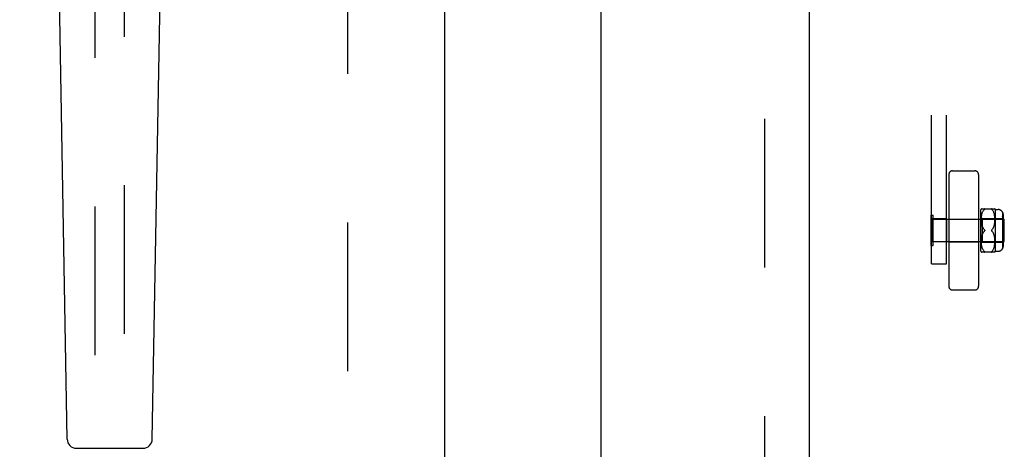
# Model space of a CAD drawing. Header units: inches. Extents: x 0 to 227, y 0 to 147.
# Tile 11 of 34: x 65.76 to 74.04, y 73.6 to 77.21. Entities that reach past the tile are written whole.
import ezdxf

# ---------------------------------------------------------------- set-up
doc = ezdxf.new("R2010")
doc.units = ezdxf.units.IN
doc.header["$LTSCALE"] = 12.466667
doc.header["$MEASUREMENT"] = 0
doc.linetypes.add('HIDDEN', pattern=[0.2, 0.1, -0.1])
doc.linetypes.add('PHANTOM', pattern=[0.8, 0.45, -0.05, 0.1, -0.05, 0.1, -0.05])
doc.layers.get('0').update_dxf_attribs({"linetype": 'CONTINUOUS'})
for name, color, linetype in [('02___PRT_ALL_AXES', 7, 'CONTINUOUS'), ('AVAILABLE_DOOR_SPACE', 7, 'CONTINUOUS'), ('DEFAULT_2', 8, 'HIDDEN'), ('DIMENSIONS', 7, 'CONTINUOUS')]:
    doc.layers.add(name, color=color, linetype=linetype)
doc.styles.get("Standard").update_dxf_attribs({"font": 'arial.ttf'})
doc.dimstyles.new('DIMSTYLE_1', dxfattribs={"dimtxt": 1, "dimasz": 1.333333, "dimexe": 0.09, "dimexo": 0.07, "dimgap": 0.0375, "dimtad": 0, "dimtih": 1, "dimtoh": 1, "dimzin": 4, "dimdsep": 46, "dimtxsty": 'Standard', "dimblk": '_FILLED', "dimblk1": '_FILLED', "dimblk2": '_FILLED', "dimcen": 0.09, "dimazin": 1, "dimtfac": 1, "dimtdec": 3, "dimtofl": 0, "dimtmove": 0, "dimatfit": 3, "dimldrblk": '_FILLED', "dimfxl": 0, "dimtolj": 1, "dimtzin": 4, "dimarcsym": 0})

# ---------------------------------------------------------------- blocks, each defined once
blk = doc.blocks.new('_FILLED')
at = {"color": 0, "linetype": 'ByBlock'}
blk.add_solid([(0, 0), (-1, 0.2), (-1, -0.2)], dxfattribs=at)
blk = doc.blocks.new('*D17')
at = {"layer": 'DIMENSIONS', "color": 2, "linetype": 'Continuous'}
for p, q in [((65.7085, 85.7112), (63.1893, 85.7112)), ((69.3335, 85.7112), (72.0001, 85.7112))]:
    blk.add_line(p, q, dxfattribs=at)
at = {"layer": 'DIMENSIONS', "color": 2, "linetype": 'Continuous', "xscale": 1.3333333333, "yscale": 1.3333333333, "zscale": 1.3333333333}
blk.add_blockref('_FILLED', (65.7085, 85.7112), dxfattribs=at)
at = {"layer": 'DIMENSIONS', "color": 2, "linetype": 'Continuous', "xscale": 1.3333333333, "yscale": 1.3333333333, "zscale": 1.3333333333, "rotation": 180}
blk.add_blockref('_FILLED', (69.3335, 85.7112), dxfattribs=at)
at = {"layer": 'DIMENSIONS', "color": 2, "linetype": 'Continuous', "insert": (62.6893, 86.2112), "char_height": 1, "width": 2.717472, "attachment_point": 3, "line_spacing_factor": 0.9}
blk.add_mtext('3.63', dxfattribs=at)

msp = doc.modelspace()

# ---------------------------------------------------------------- linework, layer by layer
at = {"color": 3, "linetype": 'Continuous'}
for p, q in [((69.3335, 109.4495), (69.3335, 51.1575)), ((70.646, 87.8869), (70.646, 72.7202))]:
    msp.add_line(p, q, dxfattribs=at)
at = {"color": 7, "linetype": 'Continuous'}
for p, q in [((66.1631, 73.688), (66.0702, 79.0084)), ((66.8789, 73.688), (66.9717, 79.0084)), ((66.2418, 73.6106), (66.8001, 73.6106))]:
    msp.add_line(p, q, dxfattribs=at)
for centre, start, end in [((66.2418, 73.6894), 181, 270), ((66.8001, 73.6894), 270, 359)]:
    msp.add_arc(centre, 0.0787, start, end, dxfattribs=at)
at = {"layer": '02___PRT_ALL_AXES', "color": 8, "linetype": 'HIDDEN'}
for p, q in [((73.425, 75.5356), (73.425, 75.3426)), ((73.55, 75.5356), (73.425, 75.5356)), ((73.55, 75.5356), (73.55, 75.3426)), ((73.55, 75.3426), (73.425, 75.3426))]:
    msp.add_line(p, q, dxfattribs=at)
at = {"layer": 'AVAILABLE_DOOR_SPACE', "color": 4, "linetype": 'PHANTOM'}
msp.add_line((72.396, 108.4285), (72.396, 52.1785), dxfattribs=at)
at = {"layer": 'DEFAULT_2', "color": 8, "linetype": 'HIDDEN'}
for p, q in [((68.521, 51.8185), (68.521, 108.7885)), ((72.021, 108.7885), (72.021, 51.8185)), ((73.425, 75.1584), (73.425, 81.4022)), ((73.55, 75.1584), (73.55, 81.4022)), ((66.396, 78.1329), (66.396, 52.131)), ((66.646, 52.131), (66.646, 78.1329)), ((73.6012, 75.9391), (73.7888, 75.9391)), ((73.57, 75.9079), (73.57, 74.9703)), ((73.82, 75.9079), (73.82, 74.9703)), ((73.84, 75.2641), (73.84, 75.6141)), ((73.8431, 75.6209), (73.9568, 75.6209)), ((73.8551, 75.597), (73.8575, 75.6015)), ((73.8575, 75.6015), (73.86, 75.6057)), ((73.86, 75.6057), (73.8628, 75.6095)), ((73.8656, 75.6129), (73.8686, 75.6159)), ((73.8707, 75.6183), (73.8703, 75.6177)), ((73.9313, 75.6159), (73.9306, 75.6166)), ((73.9313, 75.6159), (73.9343, 75.6129)), ((73.9371, 75.6095), (73.9343, 75.6129)), ((73.9399, 75.6057), (73.9371, 75.6095)), ((73.9424, 75.6015), (73.9398, 75.6057)), ((73.9448, 75.597), (73.9424, 75.6016)), ((73.96, 75.6141), (73.96, 75.2641)), ((73.96, 75.6141), (73.985, 75.6141)), ((73.421, 75.3111), (73.421, 75.5671)), ((73.421, 75.5671), (73.439, 75.5671)), ((73.439, 75.3111), (73.439, 75.5671)), ((73.439, 75.5331), (74.036, 75.5331)), ((73.57, 75.5341), (73.82, 75.5341)), ((73.84, 75.5491), (73.85, 75.5391)), ((73.8431, 75.533), (73.8433, 75.5405)), ((73.8431, 75.5259), (73.8431, 75.5332)), ((73.8433, 75.5191), (73.8431, 75.5261)), ((73.8433, 75.5402), (73.8437, 75.5478)), ((73.8437, 75.5126), (73.8433, 75.5193)), ((73.8437, 75.5476), (73.8443, 75.5551)), ((73.8443, 75.5549), (73.8452, 75.5621)), ((73.8452, 75.5619), (73.8463, 75.5689)), ((73.8463, 75.5687), (73.8477, 75.5753)), ((73.8476, 75.5751), (73.8492, 75.5813)), ((73.8492, 75.5811), (73.851, 75.5869)), ((73.85, 75.5391), (73.85, 75.3391)), ((73.85, 75.5391), (74.02, 75.5391)), ((73.851, 75.5868), (73.853, 75.5922)), ((73.8529, 75.5921), (73.8551, 75.597)), ((73.947, 75.5921), (73.9447, 75.5971)), ((73.9489, 75.5869), (73.9469, 75.5922)), ((73.9507, 75.5812), (73.9489, 75.587)), ((73.9523, 75.5752), (73.9507, 75.5814)), ((73.9536, 75.5688), (73.9522, 75.5754)), ((73.9547, 75.5621), (73.9535, 75.569)), ((73.9556, 75.5551), (73.9547, 75.5623)), ((73.9562, 75.5478), (73.9555, 75.5553)), ((73.9566, 75.5406), (73.9562, 75.5481)), ((73.9563, 75.5131), (73.9566, 75.5197)), ((73.9568, 75.5334), (73.9566, 75.5408)), ((73.9566, 75.5196), (73.9568, 75.5265)), ((73.9568, 75.5263), (73.9568, 75.5336)), ((74.02, 75.5934), (74.02, 75.2847)), ((74.02, 75.5606), (74.025, 75.5606)), ((74.0211, 75.5568), (74.02, 75.5583)), ((74.02, 75.5356), (74.025, 75.5356)), ((74.025, 75.5445), (74.0249, 75.5463)), ((74.025, 75.5732), (74.025, 75.5356)), ((74.025, 75.5233), (74.025, 75.4541)), ((74.036, 75.3451), (74.036, 75.5331)), ((73.8442, 75.5065), (73.8436, 75.5128)), ((73.8448, 75.5007), (73.8442, 75.5067)), ((73.8456, 75.4954), (73.8448, 75.5009)), ((73.8465, 75.4903), (73.8456, 75.4955)), ((73.8475, 75.4856), (73.8465, 75.4904)), ((73.8486, 75.4812), (73.8475, 75.4857)), ((73.8497, 75.4769), (73.8485, 75.4812)), ((73.8511, 75.4729), (73.8497, 75.477)), ((73.8511, 75.4729), (73.8525, 75.4689)), ((73.8542, 75.4651), (73.8525, 75.4689)), ((73.8542, 75.4651), (73.856, 75.4612)), ((73.8656, 75.4471), (73.8686, 75.4441)), ((73.8692, 75.4435), (73.8686, 75.4441)), ((73.8702, 75.4359), (73.8706, 75.4365)), ((73.9313, 75.4341), (73.9307, 75.4346)), ((73.9343, 75.431), (73.9313, 75.4341)), ((73.9396, 75.4539), (73.9419, 75.4576)), ((73.9419, 75.4576), (73.944, 75.4614)), ((73.944, 75.4614), (73.9459, 75.4653)), ((73.9458, 75.4653), (73.9475, 75.4692)), ((73.9475, 75.4692), (73.949, 75.4732)), ((73.9489, 75.4732), (73.9503, 75.4773)), ((73.9503, 75.4773), (73.9515, 75.4816)), ((73.9515, 75.4815), (73.9526, 75.4861)), ((73.9525, 75.486), (73.9535, 75.4908)), ((73.9535, 75.4908), (73.9544, 75.4959)), ((73.9544, 75.4958), (73.9552, 75.5013)), ((73.9551, 75.5012), (73.9558, 75.5071)), ((73.9558, 75.507), (73.9563, 75.5132)), ((74.02, 75.5144), (74.025, 75.5144)), ((74.02, 75.4541), (74.025, 75.4541)), ((73.8431, 75.352), (73.8433, 75.359)), ((73.8431, 75.3449), (73.8431, 75.3522)), ((73.8433, 75.3588), (73.8437, 75.3655)), ((73.8436, 75.3653), (73.8442, 75.3716)), ((73.8442, 75.3715), (73.8448, 75.3774)), ((73.8448, 75.3773), (73.8456, 75.3828)), ((73.8456, 75.3827), (73.8465, 75.3878)), ((73.8465, 75.3877), (73.8475, 75.3925)), ((73.8475, 75.3925), (73.8486, 75.397)), ((73.8485, 75.3969), (73.8497, 75.4012)), ((73.8525, 75.4092), (73.8542, 75.4131)), ((73.9396, 75.4242), (73.9371, 75.4277)), ((73.9419, 75.4205), (73.9396, 75.4242)), ((73.944, 75.4167), (73.9419, 75.4205)), ((73.9459, 75.4128), (73.944, 75.4167)), ((73.9475, 75.4089), (73.9458, 75.4129)), ((73.949, 75.4049), (73.9475, 75.409)), ((73.9503, 75.4008), (73.9489, 75.405)), ((73.9515, 75.3965), (73.9503, 75.4008)), ((73.9526, 75.392), (73.9515, 75.3966)), ((73.9535, 75.3873), (73.9525, 75.3921)), ((73.9544, 75.3822), (73.9535, 75.3874)), ((73.9552, 75.3768), (73.9544, 75.3823)), ((73.9558, 75.371), (73.9551, 75.3769)), ((73.9563, 75.3649), (73.9558, 75.3711)), ((73.9566, 75.3584), (73.9563, 75.365)), ((73.9568, 75.3516), (73.9566, 75.3586)), ((73.9568, 75.3446), (73.9568, 75.3518)), ((74.025, 75.4241), (74.02, 75.4241)), ((74.02, 75.3637), (74.025, 75.3637)), ((74.0249, 75.3531), (74.025, 75.3548)), ((74.025, 75.4241), (74.025, 75.3548)), ((73.421, 75.3111), (73.439, 75.3111)), ((73.439, 75.3451), (74.036, 75.3451)), ((73.57, 75.3441), (73.82, 75.3441)), ((73.84, 75.3291), (73.85, 75.3391)), ((73.8433, 75.3377), (73.8431, 75.3451)), ((73.8437, 75.3303), (73.8433, 75.3379)), ((73.8443, 75.323), (73.8437, 75.3305)), ((73.8452, 75.316), (73.8443, 75.3233)), ((73.8463, 75.3092), (73.8452, 75.3162)), ((73.8477, 75.3028), (73.8463, 75.3094)), ((73.8492, 75.2968), (73.8476, 75.303)), ((73.851, 75.2912), (73.8492, 75.297)), ((73.85, 75.3391), (74.02, 75.3391)), ((73.853, 75.286), (73.851, 75.2913)), ((73.8551, 75.2811), (73.8529, 75.2861)), ((73.8575, 75.2766), (73.8551, 75.2812)), ((73.86, 75.2724), (73.8575, 75.2766)), ((73.8628, 75.2686), (73.86, 75.2725)), ((73.8656, 75.2652), (73.8628, 75.2687)), ((73.9371, 75.2686), (73.9399, 75.2724)), ((73.9398, 75.2724), (73.9424, 75.2766)), ((73.9424, 75.2765), (73.9448, 75.2811)), ((73.9447, 75.281), (73.947, 75.286)), ((73.9469, 75.2859), (73.9489, 75.2913)), ((73.9489, 75.2911), (73.9507, 75.2969)), ((73.9507, 75.2967), (73.9523, 75.3029)), ((73.9522, 75.3027), (73.9536, 75.3093)), ((73.9535, 75.3091), (73.9547, 75.316)), ((73.9547, 75.3158), (73.9556, 75.3231)), ((73.9555, 75.3228), (73.9562, 75.3303)), ((73.9562, 75.3301), (73.9566, 75.3376)), ((73.9566, 75.3374), (73.9568, 75.3448)), ((74.02, 75.3425), (74.025, 75.3425)), ((74.02, 75.3175), (74.025, 75.3175)), ((74.0237, 75.3477), (74.0242, 75.3495)), ((74.0249, 75.3322), (74.0248, 75.3308)), ((74.0249, 75.3322), (74.025, 75.3336)), ((74.025, 75.3425), (74.025, 75.3049)), ((73.9568, 75.2572), (73.8431, 75.2572)), ((73.8656, 75.2652), (73.8686, 75.2622)), ((73.8698, 75.261), (73.8703, 75.2604)), ((73.93, 75.261), (73.9306, 75.2616)), ((73.9313, 75.2622), (73.9306, 75.2616)), ((73.9313, 75.2622), (73.9343, 75.2652)), ((73.96, 75.2641), (73.985, 75.2641)), ((73.425, 75.1584), (73.55, 75.1584)), ((73.6012, 74.9391), (73.7888, 74.9391))]:
    msp.add_line(p, q, dxfattribs=at)
for points in [[(73.8686, 75.6159), (73.8656, 75.6129), (73.8628, 75.6095)], [(73.8707, 75.6183), (73.871, 75.6188), (73.8712, 75.6192), (73.8712, 75.6196), (73.8712, 75.6199), (73.871, 75.6202), (73.8707, 75.6205), (73.8703, 75.6207), (73.8698, 75.6208), (73.8693, 75.6209), (73.8686, 75.6209)], [(73.8686, 75.6159), (73.8693, 75.6166), (73.8699, 75.6172), (73.8703, 75.6177)], [(73.8699, 75.6208), (73.8703, 75.6207), (73.8707, 75.6205), (73.871, 75.6202), (73.8712, 75.6199), (73.8712, 75.6196), (73.8712, 75.6192), (73.871, 75.6187), (73.8707, 75.6182)], [(73.9313, 75.6209), (73.9306, 75.6209), (73.93, 75.6208), (73.9296, 75.6207), (73.9292, 75.6205), (73.9289, 75.6202), (73.9287, 75.6199), (73.9287, 75.6196), (73.9287, 75.6192), (73.9289, 75.6187), (73.9292, 75.6182), (73.9296, 75.6177), (73.9301, 75.6171)], [(73.9306, 75.6166), (73.93, 75.6172), (73.9296, 75.6177), (73.9292, 75.6183), (73.9289, 75.6188), (73.9287, 75.6192), (73.9287, 75.6196), (73.9287, 75.62), (73.9289, 75.6203), (73.9292, 75.6205), (73.9296, 75.6207), (73.9301, 75.6208), (73.9306, 75.6209)], [(74.025, 75.5732), (74.0249, 75.5752), (74.0248, 75.5772), (74.0245, 75.5792), (74.0241, 75.5813), (74.0237, 75.5833), (74.0231, 75.5853), (74.0224, 75.5873), (74.0217, 75.5892), (74.0209, 75.591), (74.02, 75.5927)], [(74.02, 75.5927), (74.0211, 75.5905), (74.0221, 75.5883), (74.0229, 75.5858), (74.0237, 75.5833), (74.0242, 75.5807), (74.0247, 75.5782), (74.0249, 75.5757), (74.025, 75.5732)], [(74.02, 75.5371), (74.0209, 75.5359), (74.0217, 75.5346), (74.0224, 75.5332), (74.0231, 75.5319), (74.0237, 75.5304), (74.0241, 75.529), (74.0245, 75.5276), (74.0248, 75.5261)], [(74.0211, 75.5568), (74.0221, 75.5552), (74.0229, 75.5534), (74.0237, 75.5517), (74.0242, 75.5499), (74.0247, 75.548), (74.0249, 75.5463)], [(74.025, 75.5233), (74.0249, 75.5247), (74.0248, 75.5261)], [(73.8686, 75.4441), (73.8656, 75.4471), (73.8629, 75.4504), (73.8603, 75.4539), (73.858, 75.4575), (73.856, 75.4612)], [(73.856, 75.4169), (73.858, 75.4206), (73.8603, 75.4243), (73.8629, 75.4277), (73.8656, 75.431), (73.8686, 75.4341)], [(73.8686, 75.4441), (73.8692, 75.4435), (73.8697, 75.4429), (73.8702, 75.4423), (73.8706, 75.4416), (73.8709, 75.441), (73.8711, 75.4404), (73.8712, 75.4397), (73.8712, 75.4391)], [(73.8686, 75.4341), (73.8692, 75.4346), (73.8697, 75.4352)], [(73.8712, 75.4391), (73.8712, 75.4384), (73.8711, 75.4378), (73.8709, 75.4371), (73.8706, 75.4365), (73.8702, 75.4359), (73.8697, 75.4352), (73.8692, 75.4346)], [(73.9294, 75.4416), (73.9291, 75.441), (73.9288, 75.4404), (73.9287, 75.4397), (73.9287, 75.4391)], [(73.9287, 75.4391), (73.9287, 75.4384), (73.9288, 75.4378), (73.9291, 75.4371), (73.9294, 75.4365), (73.9297, 75.4359), (73.9302, 75.4352), (73.9307, 75.4346), (73.9313, 75.4341)], [(73.9294, 75.4416), (73.9297, 75.4423), (73.9302, 75.4429), (73.9307, 75.4435), (73.9313, 75.4441)], [(73.9396, 75.454), (73.9371, 75.4504), (73.9343, 75.4472), (73.9313, 75.4441)], [(73.9313, 75.4341), (73.9343, 75.431), (73.9371, 75.4277)], [(73.8629, 75.4277), (73.8603, 75.4243), (73.858, 75.4206), (73.856, 75.4169), (73.8542, 75.4131), (73.8525, 75.4092), (73.8511, 75.4052), (73.8497, 75.4012)], [(74.0249, 75.3531), (74.0247, 75.3513), (74.0242, 75.3495)], [(73.9371, 75.2686), (73.9343, 75.2652), (73.9313, 75.2622)], [(74.0237, 75.3477), (74.0229, 75.3459), (74.0221, 75.3442), (74.0211, 75.3426), (74.02, 75.341)], [(74.0241, 75.3279), (74.0237, 75.3265), (74.0231, 75.325), (74.0224, 75.3237), (74.0217, 75.3223), (74.0209, 75.321), (74.02, 75.3198)], [(74.025, 75.3049), (74.0249, 75.3024), (74.0247, 75.2999), (74.0242, 75.2974), (74.0237, 75.2948), (74.0229, 75.2923), (74.0221, 75.2899), (74.0211, 75.2876), (74.02, 75.2854)], [(74.02, 75.2854), (74.0209, 75.2872), (74.0217, 75.289), (74.0224, 75.2909), (74.0231, 75.2928), (74.0237, 75.2948), (74.0241, 75.2969), (74.0245, 75.2989), (74.0248, 75.3009), (74.0249, 75.3029), (74.025, 75.3049)], [(74.0241, 75.3279), (74.0245, 75.3293), (74.0248, 75.3308)], [(73.8698, 75.261), (73.8693, 75.2616), (73.8686, 75.2622)], [(73.8686, 75.2572), (73.8693, 75.2572), (73.8699, 75.2573), (73.8703, 75.2575), (73.8707, 75.2576), (73.871, 75.2579), (73.8712, 75.2582), (73.8712, 75.2585), (73.8712, 75.2589), (73.871, 75.2594), (73.8707, 75.2599)], [(73.8703, 75.2604), (73.8707, 75.2599), (73.871, 75.2594), (73.8712, 75.2589), (73.8712, 75.2585), (73.8712, 75.2582), (73.871, 75.2579), (73.8707, 75.2576), (73.8703, 75.2574), (73.8698, 75.2573)], [(73.93, 75.261), (73.9296, 75.2604), (73.9292, 75.2598), (73.9289, 75.2594), (73.9287, 75.2589), (73.9287, 75.2585), (73.9287, 75.2582), (73.9289, 75.2579), (73.9292, 75.2576), (73.9296, 75.2574), (73.9301, 75.2573), (73.9306, 75.2572), (73.9313, 75.2572)], [(73.9306, 75.2572), (73.93, 75.2573), (73.9296, 75.2575), (73.9292, 75.2577), (73.9289, 75.2579), (73.9287, 75.2582), (73.9287, 75.2586), (73.9287, 75.259), (73.9289, 75.2594), (73.9292, 75.2599), (73.9296, 75.2604), (73.9301, 75.261)]]:
    msp.add_lwpolyline(points, dxfattribs=at)
for centre, radius, start, end in [((73.6012, 75.9079), 0.0312, 90, 180), ((73.7888, 75.9079), 0.0312, 0, 90), ((73.8963, 75.5927), 0.0603, 151.92124, 159.25164), ((73.9036, 75.5927), 0.0603, 20.74836, 28.08214), ((73.985, 75.5741), 0.04, 28.95502, 90), ((73.985, 75.3041), 0.04, 270, 331.04498), ((73.8963, 75.2854), 0.0603, 200.74836, 208.07876), ((73.9036, 75.2854), 0.0603, 331.91786, 339.25164), ((73.6012, 74.9703), 0.0312, 180, 270), ((73.7888, 74.9703), 0.0312, 270, 360)]:
    msp.add_arc(centre, radius, start, end, dxfattribs=at)

# ---------------------------------------------------------------- dimensions: what is measured, and where the dimension line sits
at = {"layer": 'DIMENSIONS', "color": 2, "linetype": 'Continuous'}
dim = msp.add_linear_dim(base=(69.33345519, 85.7112345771), p1=(65.70845519, 81.1785248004), p2=(69.33345519, 51.1775248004), dimstyle='DIMSTYLE_1', dxfattribs=at)
dim.commit()
dim.dimension.update_dxf_attribs({"geometry": '*D17', "text_midpoint": (61.3292604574, 85.7056581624), "dimtype": 160})

doc.saveas('drawing.dxf')
